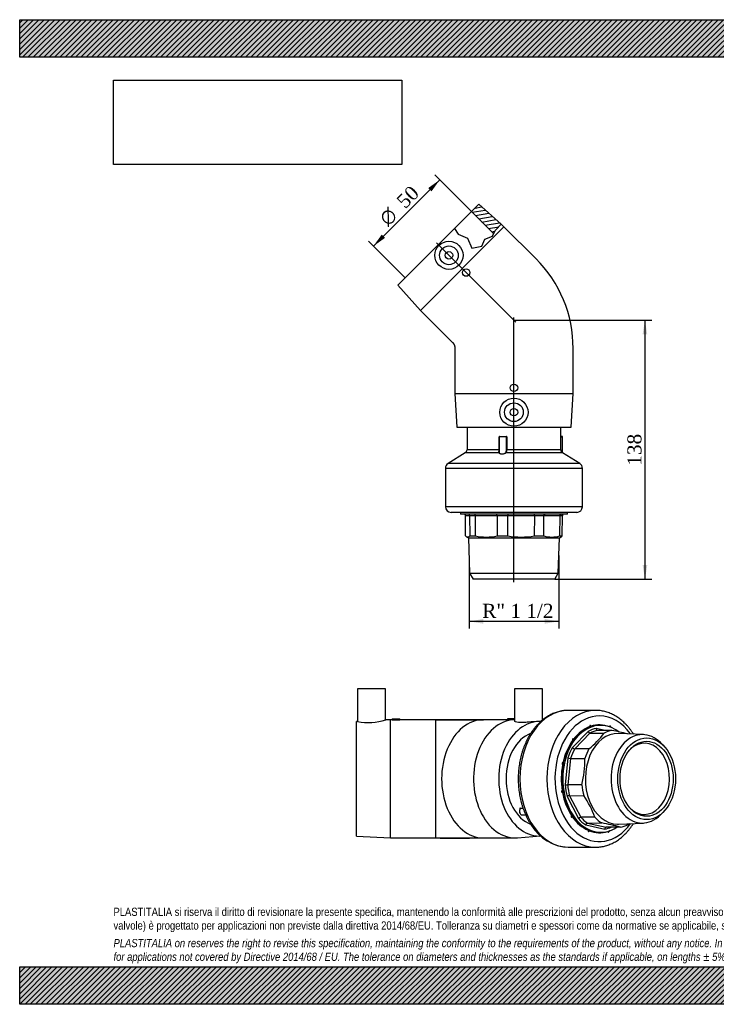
# Model space of a CAD drawing. Header units: millimetres. Extents: x 0 to 742, y 0 to 525.
# Tile 1 of 2: x 0 to 371, y 0 to 525. Entities that reach past the tile are written whole.
import ezdxf
from ezdxf.enums import TextEntityAlignment as Align
from ezdxf.lldxf.tags import DXFTag

# ---------------------------------------------------------------- set-up
doc = ezdxf.new("R2010")
doc.units = ezdxf.units.MM
doc.header["$LTSCALE"] = 2.5
for name, color, linetype in [('Default', 7, 'Continuous'), ('DV3_Default', 7, 'Continuous'), ('GE4P050C', 7, 'Continuous'), ('IOM050C', 7, 'Continuous'), ('PARTE_PE_050', 7, 'Continuous')]:
    doc.layers.add(name, color=color, linetype=linetype)
doc.styles.add('SEACAD_Solid_Edge_ANSI1_Symbols', font='semeca1.ttf')
doc.styles.add('SEACAD_Times_New_Roman', font='times.ttf')
tags = doc.linetypes.add('CENTER2', pattern=[28.575, 19.05, -3.175, 3.175, -3.175]).pattern_tags.tags
tags[10:11] = [DXFTag(74, 4), DXFTag(75, 0), DXFTag(340, '0'), DXFTag(46, 0.0), DXFTag(50, 0.0), DXFTag(44, 0.0), DXFTag(45, 0.0)]
tags[8:9] = [DXFTag(74, 4), DXFTag(75, 0), DXFTag(340, '0'), DXFTag(46, 0.0), DXFTag(50, 0.0), DXFTag(44, 0.0), DXFTag(45, 0.0)]
tags[6:7] = [DXFTag(74, 4), DXFTag(75, 0), DXFTag(340, '0'), DXFTag(46, 0.0), DXFTag(50, 0.0), DXFTag(44, 0.0), DXFTag(45, 0.0)]
tags[4:5] = [DXFTag(74, 4), DXFTag(75, 0), DXFTag(340, '0'), DXFTag(46, 0.0), DXFTag(50, 0.0), DXFTag(44, 0.0), DXFTag(45, 0.0)]
doc.dimstyles.new('ANSImm', dxfattribs={"dimtxt": 7.5, "dimasz": 7.5, "dimexe": 3.75, "dimexo": 0, "dimgap": 1.875, "dimtad": 1, "dimdsep": 46, "dimtxsty": 'SEACAD_Times_New_Roman', "dimblk1": '_SE_FILLED', "dimblk2": '_SE_FILLED', "dimsah": 1, "dimcen": 3.75, "dimazin": 0, "dimtfac": 0.85, "dimtdec": 3, "dimtofl": 0, "dimtmove": 0, "dimatfit": 3, "dimfxl": 1, "dimarcsym": 0})
picture_1 = doc.add_image_def('image1.jpg', size_in_pixel=(4302, 1260))

# ---------------------------------------------------------------- blocks, each defined once
blk = doc.blocks.new('SE')
at = {"layer": 'GE4P050C', "color": 7, "linetype": 'Continuous'}
for p, q in [((195.04, 168.24), (180.04, 168.24)), ((180.04, 168.24), (180.04, 150.76)), ((195.04, 151.59), (195.04, 168.24)), ((278.69, 168.24), (263.69, 168.24)), ((263.69, 168.24), (263.69, 151.03)), ((278.69, 151.62), (278.69, 168.24)), ((180.07, 150.77), (179.54, 150.74)), ((179.54, 89.74), (179.54, 150.74)), ((197.54, 151.74), (195.02, 151.6)), ((197.54, 88.74), (197.54, 151.74)), ((198.55, 151.74), (197.54, 151.74)), ((198.54, 152.24), (202.54, 152.24)), ((198.54, 152.24), (198.54, 151.74)), ((221.54, 151.74), (202.52, 151.74)), ((202.54, 151.74), (202.54, 152.24)), ((221.54, 151.74), (221.54, 88.78)), ((221.54, 151.74), (222.03, 151.74)), ((222.03, 151.74), (247.15, 151.74)), ((247.08, 151.74), (245.46, 151.74)), ((260, 151.74), (247.15, 151.74)), ((263.69, 152.24), (260, 152.24)), ((260, 152.24), (260, 151.71)), ((263.69, 151.74), (263.41, 151.74)), ((277.65, 150.73), (277.54, 150.73)), ((179.54, 89.74), (197.54, 88.74)), ((265.36, 88.79), (277.64, 89.76)), ((197.54, 88.74), (221.54, 88.74)), ((221.54, 88.74), (222.03, 88.74)), ((222.03, 88.74), (247.15, 88.74)), ((246.07, 88.74), (247.08, 88.74)), ((247.15, 88.74), (264.12, 88.74))]:
    blk.add_line(p, q, dxfattribs=at)
for centre, radius, start, end in [((185.87, 181.32), 31.1, 259.2027, 287.157), ((200.54, 183.17), 31.5, 266.3594, 273.6406), ((240.01, -3957.54), 4109.28, 89.92403, 90.25744), ((232.28, 306.47), 217.96, 267.1757, 272.6148)]:
    blk.add_arc(centre, radius, start, end, dxfattribs=at)
for centre, major_axis, start_param, end_param in [((247.15, 120.24), (0, 31.5), 0, 3.141601), ((264.12, 120.24), (0, 31.5), 0.019258, 3.197177), ((276.85, 120.24), (0, -30.5), 3.10676, 6.283185), ((276.85, 120.24), (0, 25), 0.260789, 2.880807), ((276.85, 120.24), (0, -30.5), 0, 0.035206)]:
    blk.add_ellipse(centre, major_axis=major_axis, ratio=0.707107, start_param=start_param, end_param=end_param, dxfattribs=at)
blk.add_open_spline([(260.59, 151.68), (260.21, 151.68), (260, 151.69), (260, 151.71)], degree=3, dxfattribs=at)
for points, knots in [([(263.41, 151.74), (263.04, 151.74), (262.52, 151.73), (261.48, 151.69), (260.96, 151.68), (260.59, 151.68)], [0.7501572, 0.7501572, 0.7501572, 0.7501572, 0.875, 0.875, 1, 1, 1, 1]), ([(277.56, 150.73), (277.26, 150.76), (276.91, 150.77), (275.12, 150.77), (273.16, 150.59), (270.21, 150.35), (269.23, 150.27), (267.41, 150.2), (266.58, 150.21), (265.18, 150.32), (264.63, 150.43), (263.89, 150.7), (263.69, 150.87), (263.69, 151.03), (263.69, 151.03), (263.69, 151.03)], [0.0889596, 0.0889596, 0.0889596, 0.0889596, 0.125, 0.125, 0.25, 0.25, 0.3125, 0.3125, 0.375, 0.375, 0.4375, 0.4375, 0.5, 0.5, 0.5001879, 0.5001879, 0.5001879, 0.5001879])]:
    blk.add_open_spline(points, degree=3, knots=knots, dxfattribs=at)
at = {"layer": 'IOM050C', "color": 7, "linetype": 'Continuous'}
for p, q in [((312.04, 146.01), (307.31, 147.04)), ((309.59, 148.74), (308.95, 148.74)), ((302.89, 145.52), (294.58, 136.92)), ((303.93, 144.63), (295.78, 136.19)), ((303.93, 144.63), (311.5, 144.59)), ((315.57, 145.99), (308.01, 146.03)), ((332.39, 143.83), (319.11, 144.42)), ((343.01, 138), (341.5, 139.51)), ((292.21, 131.41), (290.64, 117.02)), ((303.36, 136.16), (295.78, 136.19)), ((293.6, 131.12), (292.05, 117.01)), ((293.6, 131.12), (301.19, 131.11)), ((299.65, 117.01), (292.05, 117.01)), ((291.71, 110.76), (297.79, 99.01)), ((293.05, 111.24), (300.64, 111.26)), ((293.05, 111.24), (299.01, 99.72)), ((341.5, 100.97), (343.01, 102.48)), ((306.59, 99.75), (299.01, 99.72)), ((301.69, 95.67), (311.86, 93.44)), ((302.6, 96.63), (310.17, 96.68)), ((302.6, 96.63), (312.58, 94.45)), ((319.11, 96.06), (332.39, 96.65)), ((308.95, 91.74), (309.59, 91.74)), ((320.14, 94.49), (312.58, 94.45))]:
    blk.add_line(p, q, dxfattribs=at)
for centre, radius, start, end in [((266.01, 180.4), 57.9, 310.1769, 321.793), ((288.01, -3.71), 152.22, 76.3484, 79.5701), ((295.97, 137.87), 1.69, 214.2829, 263.4671), ((293.75, 135.32), 4.2, 248.4744, 267.914), ((239.44, 130.73), 61.75, 347.1564, 0.3472), ((292.12, 186.43), 69.42, 268.7701, 269.9405), ((293.21, 108.7), 2.55, 93.6488, 125.868), ((252.76, 79.19), 57.63, 20.9024, 33.8201), ((299.2, 97.98), 1.75, 96.2963, 143.7056), ((284.41, -44.78), 143.78, 75.6147, 79.6828), ((286.23, 140.73), 58.75, 310.2618, 310.8724)]:
    blk.add_arc(centre, radius, start, end, dxfattribs=at)
for centre, major_axis, start_param, end_param in [((309.59, 120.24), (0, 28.5), 0, 3.583776), ((308.95, 120.24), (0, -28.5), 3.141593, 6.283185), ((308.95, 120.24), (0, 28.75), 0.256331, 0.745431), ((309.59, 120.24), (0, 27), 0.119418, 0.358746), ((304.13, 148.23), (0, -0.5), 1.682232, 5.079117), ((308.95, 120.24), (0, -28.75), 2.874325, 3.363425), ((309.59, 120.24), (0, 28.5), 5.787269, 6.283185), ((314.67, 147.89), (0, -0.5), 1.158633, 4.555519), ((318.57, 120.24), (0, -24.19), 3.110161, 6.283185), ((310.29, 120.24), (0, 26), 0.124653, 0.353511), ((317.85, 120.24), (0, 25.95), 0.124905, 0.353259), ((331.86, 120.24), (0, 23.6), 0, 3.757072), ((331.86, 120.24), (0, 23.6), 5.667706, 6.283185), ((308.95, 120.24), (0, 28.75), 0.77993, 1.26903), ((309.59, 120.24), (0, 27), 0.904816, 1.144144), ((294.88, 141.07), (0, -0.5), 2.20583, 5.602716), ((332.9, 120.24), (0, -19), 0, 3.720325), ((310.29, 120.24), (0, 26), 0.910051, 1.138909), ((317.85, 120.24), (0, 25.95), 0.910303, 1.138657), ((308.95, 120.24), (0, 28.75), 1.303529, 1.792629), ((289.4, 128.33), (0, -0.5), 2.729429, 6.126315), ((309.59, 120.24), (0, -27), 4.831806, 5.071135), ((310.29, 120.24), (0, -26), 4.837042, 5.0659), ((317.85, 120.24), (0, -25.95), 4.837294, 5.065648), ((289.16, 113.42), (0, 0.5), 0.111435, 3.508321), ((308.95, 120.24), (0, -28.75), 4.96872, 5.45782), ((294.22, 100.34), (0, 0.5), 0.635034, 4.03192), ((308.95, 120.24), (0, -28.75), 5.492319, 5.981419), ((332.9, 120.24), (0, -19), 5.704453, 6.283185), ((309.59, 120.24), (0, -27), 5.617205, 5.856533), ((310.29, 120.24), (0, -26), 5.62244, 5.851298), ((317.85, 120.24), (0, -25.95), 5.622692, 5.851046), ((318.57, 120.24), (0, -24.19), 0, 0.031431), ((317.85, 120.24), (0, -25.95), 0.124905, 0.353259), ((303.23, 92.59), (0, 0.5), 1.158633, 4.555519), ((308.95, 120.24), (0, 28.75), 2.874325, 3.363425), ((309.59, 120.24), (0, -27), 0.119418, 0.301585), ((313.78, 92.25), (0, 0.5), 1.682232, 5.079117), ((308.95, 120.24), (0, -28.75), 0.256331, 0.298606)]:
    blk.add_ellipse(centre, major_axis=major_axis, ratio=0.707107, start_param=start_param, end_param=end_param, dxfattribs=at)
for major_axis in [(0, 21.76), (0, 20)]:
    blk.add_ellipse((334.12, 120.24), major_axis=major_axis, ratio=0.707107, dxfattribs=at)
for points in [[(308.01, 146.03), (307.91, 146.04), (307.82, 146.06), (307.65, 146.16), (307.57, 146.24), (307.45, 146.43), (307.4, 146.54), (307.33, 146.78), (307.31, 146.91), (307.31, 147.04)], [(303.93, 144.63), (303.83, 144.63), (303.73, 144.65), (303.53, 144.74), (303.43, 144.81), (303.23, 144.97), (303.14, 145.07), (302.99, 145.29), (302.93, 145.4), (302.89, 145.52)], [(302.6, 96.63), (302.5, 96.63), (302.41, 96.61), (302.21, 96.51), (302.12, 96.44), (301.95, 96.26), (301.88, 96.15), (301.76, 95.92), (301.71, 95.79), (301.69, 95.67)], [(312.58, 94.45), (312.48, 94.45), (312.39, 94.42), (312.22, 94.32), (312.14, 94.24), (312.01, 94.06), (311.96, 93.94), (311.88, 93.7), (311.86, 93.57), (311.86, 93.44)]]:
    blk.add_open_spline(points, degree=3, knots=[0, 0, 0, 0, 0.25, 0.25, 0.5, 0.5, 0.75, 0.75, 1, 1, 1, 1], dxfattribs=at)
at = {"layer": 'PARTE_PE_050', "color": 7, "linetype": 'Continuous'}
for p, q in [((306.83, 156.74), (292.37, 156.74)), ((268.3, 104.41), (266.69, 104.41)), ((266.7, 104.54), (268.25, 104.54)), ((267.72, 101.02), (269.65, 101.02)), ((292.37, 83.74), (306.83, 83.74))]:
    blk.add_line(p, q, dxfattribs=at)
blk.add_arc((293.37, 107.76), 24.03, 210.8999, 267.5986, dxfattribs=at)
for centre, major_axis, ratio, start_param, end_param in [((292.37, 120.24), (0, -36.5), 0.707107, 3.141593, 6.283185), ((306.83, 120.24), (0, 36.5), 0.707107, 0, 3.141533), ((308.95, 120.24), (0, 33.5), 0.707107, 0, 3.918279), ((306.83, 120.24), (0, 36.5), 0.707107, 6.282705, 6.283185), ((308.95, 120.24), (0, 33.5), 0.707107, 5.506499, 6.283185), ((308.95, 120.24), (0, 28.75), 0.707107, 0.256331, 0.745431), ((304.13, 148.23), (0, -0.5), 0.707107, 1.682232, 5.079117), ((308.95, 120.24), (0, -28.75), 0.707107, 2.874325, 3.363425), ((314.67, 147.89), (0, -0.5), 0.707107, 1.158633, 4.555519), ((308.95, 120.24), (0, 28.75), 0.707107, 0.77993, 1.26903), ((294.88, 141.07), (0, -0.5), 0.707107, 2.20583, 5.602716), ((308.95, 120.24), (0, 28.75), 0.707107, 1.303529, 1.792629), ((289.4, 128.33), (0, -0.5), 0.707107, 2.729429, 6.126315), ((289.16, 113.42), (0, 0.5), 0.707107, 0.111435, 3.508321), ((308.95, 120.24), (0, -28.75), 0.707107, 4.96872, 5.45782), ((267.72, 103.02), (0, 2), 0.707107, 0.806645, 3.141593), ((266.59, 104.32), (-0.0865, -0.0502), 0.448481, 3.30649, 3.799734), ((266.64, 104.48), (0, 0.1), 0.707107, 3.948238, 5.391387), ((294.22, 100.34), (0, 0.5), 0.707107, 0.635034, 4.03192), ((308.95, 120.24), (0, -28.75), 0.707107, 5.492319, 5.981419), ((303.23, 92.59), (0, 0.5), 0.707107, 1.158633, 4.555519), ((308.95, 120.24), (0, 28.75), 0.707107, 2.874325, 3.363425), ((313.78, 92.25), (0, 0.5), 0.707107, 1.682232, 5.079117), ((308.95, 120.24), (0, -28.75), 0.707107, 0.256331, 0.298606)]:
    blk.add_ellipse(centre, major_axis=major_axis, ratio=ratio, start_param=start_param, end_param=end_param, dxfattribs=at)
for points, knots in [([(292.38, 156.73), (292.2, 156.73), (291.67, 156.74), (290.68, 156.68), (289.48, 156.54), (288.27, 156.33), (287.08, 156.04), (285.9, 155.68), (284.73, 155.24), (283.58, 154.74), (282.44, 154.16), (281.32, 153.52), (280.23, 152.8), (279.16, 152.02), (278.12, 151.17), (277.11, 150.25), (276.12, 149.28), (275.18, 148.24), (274.26, 147.14), (273.39, 145.99), (272.56, 144.78), (271.76, 143.53), (271.01, 142.23), (270.31, 140.88), (269.65, 139.49), (269.04, 138.06), (268.47, 136.59), (267.96, 135.09), (267.49, 133.56), (267.08, 132), (266.72, 130.42), (266.41, 128.82), (266.16, 127.21), (265.95, 125.58), (265.81, 123.93), (265.71, 122.29), (265.67, 120.63), (265.69, 118.98), (265.75, 117.33), (265.88, 115.68), (266.05, 114.04), (266.28, 112.42), (266.57, 110.81), (266.9, 109.22), (267.29, 107.65), (267.73, 106.11), (268.22, 104.59), (268.77, 103.11), (269.36, 101.66), (269.99, 100.25), (270.68, 98.87), (271.41, 97.55), (272.12, 96.38), (272.55, 95.73), (272.75, 95.42)], [0, 0, 0, 0, 0.007548, 0.02651, 0.045471, 0.064445, 0.083445, 0.102481, 0.121564, 0.140702, 0.159899, 0.179159, 0.198483, 0.217869, 0.237314, 0.256815, 0.276364, 0.295957, 0.315586, 0.335245, 0.354929, 0.374631, 0.394347, 0.414072, 0.433804, 0.453538, 0.473273, 0.493007, 0.512738, 0.532466, 0.552191, 0.571913, 0.591632, 0.611348, 0.631062, 0.650776, 0.670488, 0.690201, 0.709915, 0.729631, 0.74935, 0.769073, 0.7888, 0.808531, 0.828269, 0.848012, 0.867761, 0.887516, 0.907277, 0.927042, 0.946811, 0.966581, 0.986349, 1, 1, 1, 1]), ([(327.09, 144.07), (327.03, 144.16), (326.71, 144.68), (326.1, 145.59), (325.23, 146.76), (324.33, 147.88), (323.39, 148.94), (322.41, 149.95), (321.4, 150.89), (320.36, 151.77), (319.29, 152.58), (318.19, 153.32), (317.07, 153.99), (315.93, 154.59), (314.77, 155.12), (313.59, 155.58), (312.4, 155.96), (311.21, 156.27), (310, 156.5), (308.8, 156.65), (307.72, 156.73), (307.11, 156.73), (306.84, 156.73)], [0.729061, 0.729061, 0.729061, 0.729061, 0.7323272, 0.7469687, 0.761603, 0.7762263, 0.7908344, 0.8054228, 0.8199864, 0.8345199, 0.8490183, 0.8634766, 0.8778907, 0.8922572, 0.9065742, 0.9208413, 0.9350598, 0.9492328, 0.9633654, 0.977464, 0.9915366, 1, 1, 1, 1]), ([(266.7, 104.54), (266.66, 104.54), (266.63, 104.52), (266.61, 104.47), (266.62, 104.43), (266.65, 104.38)], [0, 0, 0, 0, 0.5, 0.5, 1, 1, 1, 1]), ([(266.69, 104.41), (266.69, 104.41), (266.68, 104.41), (266.68, 104.41), (266.67, 104.4), (266.67, 104.4), (266.66, 104.4), (266.66, 104.39), (266.66, 104.39), (266.66, 104.39)], [0, 0, 0, 0, 0.1328951, 0.1328951, 0.1328951, 0.3456657, 0.3456657, 0.3456657, 0.3965933, 0.3965933, 0.3965933, 0.3965933]), ([(306.83, 83.75), (307.05, 83.75), (307.62, 83.74), (308.66, 83.81), (309.86, 83.96), (311.06, 84.18), (312.25, 84.48), (313.43, 84.85), (314.6, 85.29), (315.75, 85.81), (316.89, 86.39), (318, 87.04), (319.09, 87.77), (320.16, 88.56), (321.2, 89.42), (322.21, 90.34), (323.18, 91.32), (324.13, 92.37), (325.03, 93.47), (325.9, 94.63), (326.58, 95.62), (326.97, 96.22), (327.09, 96.41)], [0, 0, 0, 0, 0.0070629, 0.0211114, 0.0351605, 0.0492202, 0.0632998, 0.0774075, 0.0915505, 0.1057343, 0.1199628, 0.1342381, 0.1485605, 0.162929, 0.177341, 0.1917933, 0.2062815, 0.220801, 0.2353471, 0.2499151, 0.2645004, 0.2710924, 0.2710924, 0.2710924, 0.2710924])]:
    blk.add_open_spline(points, degree=3, knots=knots, dxfattribs=at)
blk = doc.blocks.new('SE2')
at = {"layer": 'GE4P050C', "linetype": 'Continuous'}
h = blk.add_hatch(dxfattribs=at)
h.set_pattern_fill('LINE', scale=0.62992, angle=10, style=0)
h.paths.add_polyline_path([(244.67, 426.58), (240.78, 422.69), (252.54, 410.93), (253.31, 412.64), (256.59, 415.91)])
at = {"layer": 'DV3_Default', "color": 7, "linetype": 'CENTER2'}
for p, q in [((222.11, 406), (264.37, 363.75)), ((263.4, 225.15), (263.4, 366.15))]:
    blk.add_line(p, q, dxfattribs=at)
at = {"layer": 'GE4P050C', "color": 7, "linetype": 'Continuous'}
for p, q in [((244.67, 426.58), (240.78, 422.69)), ((256.59, 415.91), (244.67, 426.58)), ((231.7, 413.62), (240.78, 422.69)), ((252.54, 410.93), (240.78, 422.69)), ((253.31, 412.64), (256.59, 415.91)), ((258.1, 414.56), (256.59, 415.91)), ((231.7, 413.62), (201.53, 383.45)), ((213.55, 370.01), (258.1, 414.56)), ((231.7, 413.62), (233.75, 410.72)), ((233.75, 410.72), (238.67, 408.49)), ((247.91, 407.9), (251.94, 409.6)), ((251.94, 409.6), (253.31, 412.64)), ((274.99, 397.67), (258.1, 414.56)), ((238.67, 408.49), (240.9, 403.21)), ((246.26, 404.25), (247.91, 407.9)), ((240.9, 403.21), (246.26, 404.25)), ((201.53, 383.45), (213.55, 370.01)), ((213.55, 370.01), (230.52, 353.04)), ((231.9, 349.71), (231.9, 325.71)), ((294.9, 325.71), (294.9, 349.6)), ((231.9, 325.71), (294.9, 325.71)), ((231.9, 325.71), (232.9, 307.71)), ((293.9, 307.71), (294.9, 325.71)), ((232.9, 307.71), (293.9, 307.71))]:
    blk.add_line(p, q, dxfattribs=at)
for centre, radius in [((228.76, 399.36), 7.5), ((228.76, 399.36), 5), ((228.76, 399.36), 2), ((237.95, 390.17), 2), ((263.4, 328.71), 2), ((263.4, 315.71), 7.5), ((263.4, 315.71), 5), ((263.4, 315.71), 2)]:
    blk.add_circle(centre, radius, dxfattribs=at)
blk.add_arc((227.91, 350.01), 67, 359.6523, 45.3477, dxfattribs=at)
blk.add_open_spline([(230.52, 353.04), (230.56, 353.01), (230.61, 352.96), (230.68, 352.89), (230.73, 352.84), (230.76, 352.8), (230.78, 352.79), (230.79, 352.78), (230.79, 352.77), (230.79, 352.77), (230.79, 352.77), (230.79, 352.77), (230.79, 352.77), (230.79, 352.77), (230.79, 352.77), (230.79, 352.78), (230.79, 352.78), (230.78, 352.78), (230.78, 352.79), (230.78, 352.79), (230.78, 352.79), (230.78, 352.79), (230.78, 352.79), (230.78, 352.79), (230.78, 352.79), (230.78, 352.79), (230.8, 352.76), (230.84, 352.72), (230.9, 352.66), (230.96, 352.59), (231.01, 352.53), (231.06, 352.47), (231.1, 352.41), (231.17, 352.32), (231.25, 352.21), (231.33, 352.07), (231.4, 351.95), (231.45, 351.85), (231.5, 351.77), (231.54, 351.67), (231.59, 351.55), (231.65, 351.41), (231.71, 351.24), (231.77, 351.04), (231.83, 350.81), (231.87, 350.56), (231.89, 350.33), (231.9, 350.17), (231.9, 350.1), (231.9, 350.08), (231.9, 350.07), (231.9, 350.07), (231.9, 350.07), (231.9, 350.07), (231.9, 350.07), (231.9, 350.07), (231.9, 350.07), (231.9, 350.07), (231.9, 350.08), (231.9, 350.09), (231.9, 350.09), (231.9, 350.1), (231.9, 350.1), (231.9, 350.1), (231.9, 350.1), (231.9, 350.1), (231.9, 350.1), (231.9, 350.1), (231.9, 350.1), (231.9, 350.1), (231.9, 350.1), (231.9, 350.1), (231.9, 350.09), (231.9, 350.07), (231.9, 350.02), (231.9, 349.95), (231.9, 349.84), (231.9, 349.76), (231.9, 349.71)], degree=3, knots=[0, 0, 0, 0, 0.033162, 0.058973, 0.077499, 0.089434, 0.096644, 0.098534, 0.099053, 0.0992, 0.09924, 0.099252, 0.099258, 0.09926, 0.09928, 0.09937, 0.10101, 0.102567, 0.103689, 0.103988, 0.104072, 0.104097, 0.104112, 0.104115, 0.10416, 0.104378, 0.105319, 0.128198, 0.150889, 0.17279, 0.193923, 0.214303, 0.233944, 0.252858, 0.301181, 0.344082, 0.377737, 0.407006, 0.431887, 0.455536, 0.489719, 0.530578, 0.578112, 0.632321, 0.693205, 0.760762, 0.834992, 0.874615, 0.884658, 0.8895, 0.890195, 0.890614, 0.890713, 0.890733, 0.890734, 0.890741, 0.890794, 0.890939, 0.892425, 0.895514, 0.897646, 0.898315, 0.898465, 0.898483, 0.898494, 0.898496, 0.898497, 0.898497, 0.898499, 0.898502, 0.898535, 0.898819, 0.899631, 0.902743, 0.914949, 0.935183, 0.963512, 1, 1, 1, 1], dxfattribs=at)
at = {"layer": 'IOM050C', "color": 7, "linetype": 'Continuous'}
for p, q in [((234.9, 262.31), (234.9, 261.41)), ((291.9, 261.41), (234.9, 261.41)), ((239.8, 260.41), (237.61, 260.41)), ((237.66, 249.72), (237.61, 260.41)), ((239.8, 260.41), (239.84, 249.72)), ((242.88, 260.41), (239.8, 260.41)), ((254.4, 260.41), (242.88, 260.41)), ((242.91, 249.72), (242.88, 260.41)), ((254.4, 260.41), (254.43, 249.72)), ((260.17, 260.41), (254.4, 260.41)), ((260.17, 249.72), (260.17, 260.41)), ((274.29, 260.41), (260.17, 260.41)), ((274.29, 260.41), (274.27, 249.72)), ((279.36, 260.41), (274.29, 260.41)), ((279.32, 249.72), (279.36, 260.41)), ((287.79, 260.41), (279.36, 260.41)), ((287.79, 260.41), (287.75, 249.72)), ((289.2, 260.41), (287.79, 260.41)), ((289.15, 249.72), (289.2, 260.41)), ((291.9, 261.41), (291.9, 262.31)), ((238.16, 249.32), (239.21, 248.71)), ((239.21, 248.71), (287.6, 248.71)), ((239.21, 248.71), (239.8, 229.91)), ((239.84, 249.72), (242.91, 249.72)), ((254.43, 249.72), (260.17, 249.72)), ((274.27, 249.72), (279.32, 249.72)), ((287.01, 229.91), (287.6, 248.71)), ((287.6, 248.71), (288.65, 249.32)), ((287.75, 249.72), (289.15, 249.72)), ((239.8, 229.91), (287.01, 229.91)), ((239.8, 229.91), (241.65, 226.71)), ((285.16, 226.71), (241.65, 226.71)), ((285.16, 226.71), (287.01, 229.91))]:
    blk.add_line(p, q, dxfattribs=at)
for centre, radius, start, end in [((236.61, 260.4), 1, 0.5272, 90.2615), ((238.81, 260.43), 0.984, 359.2921, 89.0356), ((275.09, 260.67), 14.92, 177.1696, 180.9944), ((290.2, 260.4), 1, 89.7385, 179.4728), ((248.67, 278.07), 28.92, 258.518, 281.482), ((267.22, 292.37), 43.23, 260.6134, 279.3866), ((283.54, 264.77), 15.62, 254.3561, 285.6439)]:
    blk.add_arc(centre, radius, start, end, dxfattribs=at)
for points in [[(242.88, 260.41), (242.88, 260.68), (242.8, 260.94), (242.54, 261.3), (242.36, 261.41), (242.18, 261.41)], [(254.4, 260.41), (254.4, 260.68), (254.35, 260.94), (254.17, 261.3), (254.05, 261.41), (253.93, 261.41)], [(274.29, 260.41), (274.29, 260.68), (274.32, 260.94), (274.43, 261.3), (274.5, 261.41), (274.58, 261.41)], [(279.36, 260.41), (279.36, 260.68), (279.44, 260.94), (279.71, 261.3), (279.9, 261.41), (280.08, 261.41)], [(287.79, 260.41), (287.79, 260.68), (287.89, 260.94), (288.22, 261.3), (288.45, 261.41), (288.68, 261.41)]]:
    blk.add_open_spline(points, degree=3, knots=[0, 0, 0, 0, 0.5, 0.5, 1, 1, 1, 1], dxfattribs=at)
for points in [[(239.84, 249.72), (239.48, 249.35), (238.75, 248.94), (238.02, 249.35), (237.66, 249.72)], [(288.65, 249.32), (288.82, 249.41), (288.98, 249.55), (289.15, 249.72)]]:
    blk.add_open_spline(points, degree=3, dxfattribs=at)
at = {"layer": 'PARTE_PE_050', "color": 7, "linetype": 'Continuous'}
for p, q in [((238.4, 307.71), (238.4, 295.71)), ((288.4, 295.71), (288.4, 307.71)), ((255.5, 302.61), (255.47, 302.61)), ((255.47, 295.71), (255.47, 302.61)), ((259.42, 302.61), (255.5, 302.61)), ((255.5, 302.61), (255.5, 294.55)), ((255.6, 302.71), (259.32, 302.71)), ((255.67, 302.81), (259.34, 302.81)), ((259.42, 295.71), (259.42, 302.61)), ((259.53, 302.61), (259.42, 302.61)), ((259.53, 302.61), (259.53, 295.71)), ((289.22, 302.71), (288.4, 302.71)), ((288.4, 302.61), (289.32, 302.61)), ((289.32, 294.03), (289.32, 302.61)), ((237.46, 294.01), (228.32, 288.31)), ((255.49, 294.01), (237.46, 294.01)), ((255.47, 295.71), (238.4, 295.71)), ((255.5, 295.71), (255.47, 295.71)), ((289.35, 294.01), (259.06, 294.01)), ((259.53, 295.71), (259.42, 295.71)), ((288.4, 295.71), (259.53, 295.71)), ((298.49, 288.31), (289.35, 294.01)), ((299.9, 285.76), (226.9, 285.76)), ((226.9, 285.76), (226.9, 265.31)), ((298.49, 288.31), (228.32, 288.31)), ((299.9, 265.31), (299.9, 285.76)), ((299.9, 265.31), (226.9, 265.31)), ((296.9, 262.31), (229.9, 262.31))]:
    blk.add_line(p, q, dxfattribs=at)
for centre, radius, start, end in [((255.67, 302.61), 0.195, 91.3491, 181.3543), ((255.6, 302.61), 0.1, 90, 180), ((259.32, 302.61), 0.102, 0.8735, 90.8886), ((259.34, 302.61), 0.199, 359.7698, 89.7559), ((289.22, 302.61), 0.1, 0, 90), ((236.4, 295.71), 2, 301.9463, 0), ((290.4, 295.71), 2, 180, 238.0537), ((229.9, 285.76), 3, 121.9463, 180), ((296.9, 285.76), 3, 0, 58.0537), ((229.9, 265.31), 3, 180, 270), ((296.9, 265.31), 3, 270, 0)]:
    blk.add_arc(centre, radius, start, end, dxfattribs=at)
for centre, major_axis, ratio, start_param, end_param in [((255.63, 302.81), (0, -0.1), 0.309558, 0, 1.570796), ((259.32, 302.81), (0, -0.1), 0.162709, 0, 1.570796), ((255.47, 294.1), (-0.0896, -0.0443), 0.855382, 1.337007, 2.617145), ((259.05, 294.1), (0.0614, -0.079), 0.653733, 4.242438, 5.522575)]:
    blk.add_ellipse(centre, major_axis=major_axis, ratio=ratio, start_param=start_param, end_param=end_param, dxfattribs=at)
for points, knots in [([(255.49, 294.01), (255.42, 294.18), (255.42, 294.42), (255.45, 295.02), (255.47, 295.36), (255.47, 295.71)], [0, 0, 0, 0, 0.5, 0.5, 1, 1, 1, 1]), ([(259.06, 294.01), (258.83, 293.83), (258.52, 293.67), (257.8, 293.44), (257.4, 293.37), (256.63, 293.37), (256.28, 293.44), (255.76, 293.67), (255.58, 293.83), (255.49, 294.01)], [0, 0, 0, 0, 0.25, 0.25, 0.5, 0.5, 0.75, 0.75, 1, 1, 1, 1]), ([(255.57, 294.1), (255.66, 293.91), (255.83, 293.75), (256.32, 293.53), (256.66, 293.46), (257.39, 293.46), (257.78, 293.52), (258.46, 293.75), (258.75, 293.91), (258.98, 294.1)], [0, 0, 0, 0, 0.25, 0.25, 0.5, 0.5, 0.75, 0.75, 1, 1, 1, 1]), ([(258.98, 294.1), (259.17, 294.26), (259.28, 294.49), (259.4, 295.06), (259.42, 295.38), (259.42, 295.71)], [0, 0, 0, 0, 0.5, 0.5, 1, 1, 1, 1]), ([(259.53, 295.71), (259.53, 295.36), (259.51, 295.02), (259.38, 294.42), (259.26, 294.18), (259.06, 294.01)], [0, 0, 0, 0, 0.5, 0.5, 1, 1, 1, 1])]:
    blk.add_open_spline(points, degree=3, knots=knots, dxfattribs=at)
for points in [[(255.5, 294.55), (255.5, 294.49), (255.5, 294.44), (255.51, 294.39)], [(255.51, 294.39), (255.52, 294.27), (255.53, 294.18), (255.57, 294.1)]]:
    blk.add_open_spline(points, degree=3, dxfattribs=at)
blk = doc.blocks.new('GDimGGroup')
at = {"layer": 'Default', "linetype": 'Continuous'}
for points in [[(217.68, 435.19), (219.44, 433.42), (223.86, 439.61)], [(192.93, 410.44), (188.51, 404.25), (194.7, 408.67)]]:
    blk.add_hatch(color=7, dxfattribs=at).paths.add_polyline_path(points)
at = {"layer": 'Default', "color": 7, "linetype": 'Continuous'}
for p, q in [((240.78, 422.69), (221.21, 442.26)), ((223.86, 439.61), (188.51, 404.25)), ((205.42, 387.34), (185.86, 406.9))]:
    blk.add_line(p, q, dxfattribs=at)
for s, style, p in [('50', 'SEACAD_Times_New_Roman', (200.15, 429.15)), ('O', 'SEACAD_Solid_Edge_ANSI1_Symbols', (190.92, 419.92))]:
    blk.add_text(s, height=7.5, rotation=45, dxfattribs=dict(at, style=style)).set_placement(p, align=Align.TOP_LEFT)
blk = doc.blocks.new('GDimGGroup1')
at = {"layer": 'Default', "linetype": 'Continuous'}
for points in [[(247.01, 202.93), (247.01, 205.43), (239.51, 204.18)], [(279.8, 202.93), (287.3, 204.18), (279.8, 205.43)]]:
    blk.add_hatch(color=7, dxfattribs=at).paths.add_polyline_path(points)
at = {"layer": 'Default', "color": 7, "linetype": 'Continuous'}
for p, q in [((239.51, 239.31), (239.51, 200.43)), ((287.3, 239.31), (287.3, 200.43)), ((287.3, 204.18), (239.51, 204.18))]:
    blk.add_line(p, q, dxfattribs=at)
at = {"layer": 'Default', "color": 7, "linetype": 'Continuous', "style": 'SEACAD_Times_New_Roman'}
blk.add_text('R" 1 1/2', height=7.5, dxfattribs=at).set_placement((246.49, 213.55), align=Align.TOP_LEFT)
blk = doc.blocks.new('DMBLK53')
at = {"layer": 'Default', "linetype": 'Continuous'}
for points in [[(334.48, 357.21), (333.23, 364.71), (331.98, 357.21)], [(334.48, 234.21), (331.98, 234.21), (333.23, 226.71)]]:
    blk.add_hatch(color=7, dxfattribs=at).paths.add_polyline_path(points)
at = {"layer": 'Default', "color": 7, "linetype": 'Continuous'}
for p, q in [((263.4, 364.71), (336.98, 364.71)), ((333.23, 364.71), (333.23, 226.71)), ((285.16, 226.71), (336.98, 226.71))]:
    blk.add_line(p, q, dxfattribs=at)
at = {"layer": 'Default', "color": 7, "linetype": 'Continuous', "style": 'SEACAD_Times_New_Roman'}
blk.add_text('138', height=7.5, rotation=90, dxfattribs=at).set_placement((323.86, 287.18), align=Align.TOP_LEFT)
blk = doc.blocks.new('_SE_FILLED')
at = {"color": 0}
blk.add_line((0, 0), (-1, 0), dxfattribs=at)
blk.add_solid([(0, 0), (-1, -0.1665), (-1, 0.1665), (0, 0)], dxfattribs=at)

msp = doc.modelspace()

# ---------------------------------------------------------------- hatches: boundary and pattern name
at = {"layer": 'Default', "linetype": 'Continuous'}
h = msp.add_hatch(dxfattribs=at)
h.set_pattern_fill('LINE', scale=0.62992, angle=45, style=0)
h.paths.add_polyline_path([(742.5, 505), (742.5, 525), (0, 525), (0, 505)])
for points in [[(742.5, 505), (742.5, 525), (0, 525), (0, 505)], [(742.5, 0), (742.5, 20), (0, 20), (0, 0)]]:
    msp.add_hatch(color=7, dxfattribs=at).paths.add_polyline_path(points)
h = msp.add_hatch(dxfattribs=at)
h.set_pattern_fill('LINE', scale=0.62992, angle=45, style=0)
h.paths.add_polyline_path([(742.5, 0), (742.5, 20), (0, 20), (0, 0)])

# ---------------------------------------------------------------- linework, layer by layer
at = {"layer": 'Default', "color": 7, "linetype": 'Continuous'}
for p, q in [((0, 525), (742.5, 525)), ((0, 505), (0, 525)), ((742.5, 505), (0, 505)), ((0, 20), (742.5, 20)), ((0, 0), (0, 20)), ((742.5, 0), (0, 0))]:
    msp.add_line(p, q, dxfattribs=at)

# ---------------------------------------------------------------- block references
at = {"layer": 'Default'}
for name in ['GDimGGroup', 'SE2', 'GDimGGroup1', 'SE']:
    msp.add_blockref(name, (0, 0), dxfattribs=at)

# ---------------------------------------------------------------- texts
at = {"layer": 'Default', "insert": (50, 51.506), "char_height": 4.375, "width": 642.5, "attachment_point": 1}
msp.add_mtext("{\\fArial Narrow|b0||i0||c0|p34;\\C7;\\H4.375;\\W1.;PLASTITALIA si riserva il diritto di revisionare la presente specifica, mantenendo la conformità alle prescrizioni del prodotto, senza alcun preavviso. In caso di assegnazione d'ordine si riserva di compiere una più dettagliata analisi tecnico/qualitativa. Il presente prodotto (ad esclusione delle \\P}{\\fArial Narrow|b0||i0||c0|p34;\\C7;\\H4.375;\\W1.;valvole) è progettato per applicazioni non previste dalla direttiva 2014/68/EU. Tolleranza su diametri e spessori come da normative se applicabile, su lunghezze ±5%, su angoli ±2°, se non diversamente specificato.\\P}{\\fArial Narrow|b0||i0||c0|p34;\\C7;\\H1.25;\\W1.;   \\P}{\\fArial Narrow|b0||i1||c0|p34;\\C7;\\H4.375;\\W1.;PLASTITALIA on reserves the right to revise this specification, maintaining the conformity to the requirements of the product, without any notice. In case of assignation of order on will reserve to make a more detailed analysis technical/qualitative. This product (excluding valves) is designed \\P}{\\fArial Narrow|b0||i1||c0|p34;\\C7;\\H4.375;\\W1.;for applications not covered by Directive 2014/68 / EU. The tolerance on diameters and thicknesses as the standards if applicable, on lengths ± 5%, on angles ± 2 °, unless otherwise indicated.\\P}", dxfattribs=at)

# ---------------------------------------------------------------- dimensions: what is measured, and where the dimension line sits
at = {"layer": 'Default', "color": 7, "linetype": 'Continuous'}
dim = msp.add_linear_dim(base=(342.682, 235.778), p1=(263.404, 364.71), p2=(285.16, 226.71), angle=90, text='\\A1;<>', dimstyle='ANSImm', dxfattribs=at)
dim.commit()
dim.dimension.update_dxf_attribs({"geometry": 'DMBLK53', "text_midpoint": (333.233, 295.71), "dimtype": 160})

# ---------------------------------------------------------------- pictures from other files: only their frames are drawn
image = msp.add_image(picture_1, insert=(50, 447.758), size_in_units=(153.643, 45))
image.dxf.flags = 7

doc.saveas('drawing.dxf')
